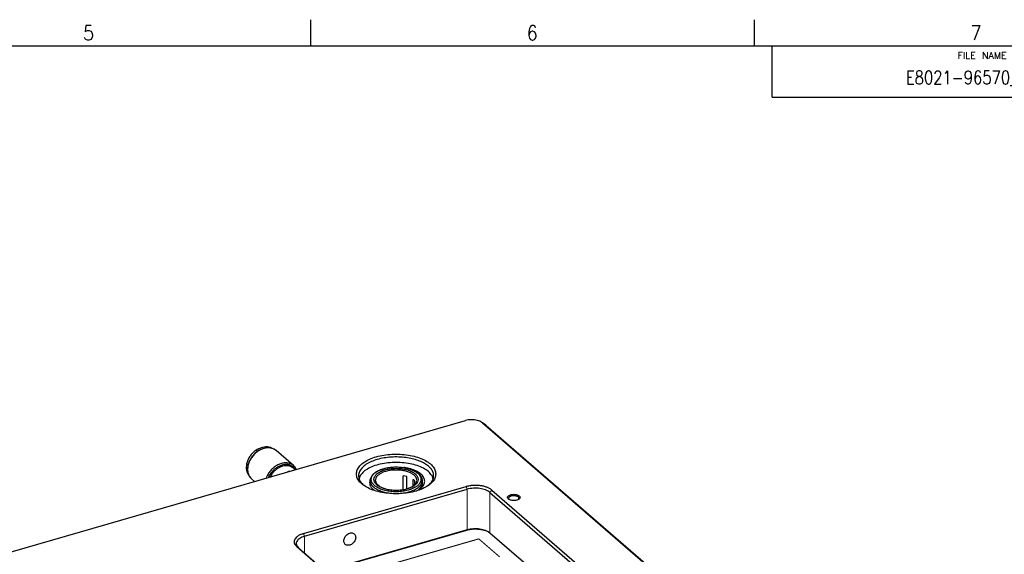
# Model space of a CAD drawing. Header units: inches. Extents: x 0 to 841, y 0 to 594.
# Tile 79 of 84: x 457 to 693, y 466 to 594. Entities that reach past the tile are written whole.
import ezdxf

# ---------------------------------------------------------------- set-up
doc = ezdxf.new("R2010")
doc.units = ezdxf.units.IN
doc.layers.add('1', color=7, linetype='Continuous')
doc.styles.add('CONVERTER_11', font='txt.shx', dxfattribs={"width": 0.9})
doc.styles.add('CONVERTER_14', font='txt.shx', dxfattribs={"width": 0.81})
doc.styles.add('CONVERTER_15', font='txt.shx', dxfattribs={"width": 1.035})

# ---------------------------------------------------------------- blocks, each defined once
blk = doc.blocks.new('E8021-96570_pcb__1', base_point=(83.97, 163.5))
at = {"color": 3, "linetype": 'Continuous', "const_width": 0.25}
for points in [[(532.99, 459.71), (567.23, 469.59)], [(567.23, 469.59), (572.23, 465.26)]]:
    blk.add_lwpolyline(points, dxfattribs=at)
blk = doc.blocks.new('E8021-24170', base_point=(48.86, 135.12))
at = {"color": 7, "linetype": 'Continuous'}
for p, q in [((379.46, 444.65), (564.04, 497.93)), ((568.81, 496.92), (567.99, 497.5)), ((568.14, 497.38), (625.17, 448)), ((569.01, 496.77), (626.53, 446.95)), ((549.49, 486.68), (549.3, 486.69)), ((538.72, 484.58), (538.55, 483.95)), ((556.25, 484.02), (556.1, 484.58)), ((525.22, 470.86), (564.2, 482.11)), ((541.16, 483.3), (541.06, 483.08)), ((541.42, 481.93), (542.27, 481.19)), ((552.3, 481.1), (553.12, 481.52)), ((552.82, 481.37), (553.61, 482.3)), ((553.69, 483.47), (553.66, 483.5)), ((525.47, 470.21), (564.45, 481.46)), ((569.91, 480.73), (616.25, 440.6)), ((570.34, 481.29), (616.68, 441.16)), ((574.51, 479.01), (574.49, 479.03)), ((576.74, 479.03), (576.73, 479.02)), ((564.45, 471.72), (530.45, 461.9)), ((564.32, 471.61), (530.51, 461.85)), ((609.69, 436.54), (569.91, 470.99)), ((523.58, 467.79), (569.92, 427.66)), ((524.01, 467.48), (570.35, 427.35))]:
    blk.add_line(p, q, dxfattribs=at)
at = {"color": 3, "linetype": 'Continuous', "const_width": 0.25}
for points in [[(568.14, 497.38), (569.01, 496.77)], [(564.2, 482.11), (564.45, 481.46)], [(564.45, 481.46), (564.45, 471.72)], [(570.34, 481.29), (569.91, 480.73)], [(569.91, 480.73), (569.91, 470.99)], [(525.47, 470.21), (525.22, 470.86)], [(525.47, 470.21), (525.47, 466.21)], [(564.32, 471.61), (564.45, 471.72)], [(523.58, 467.79), (524.01, 467.48)]]:
    blk.add_lwpolyline(points, dxfattribs=at)
at = {"color": 7, "linetype": 'Continuous'}
for points, knots in [([(567.99, 497.5), (567.83, 497.6), (567.48, 497.81), (566.87, 497.99), (566.18, 498.12), (565.45, 498.15), (564.73, 498.1), (564.27, 497.99), (564.04, 497.93)], [0, 0, 0, 0, 0.566573, 1.214182, 1.920502, 2.65572, 3.386782, 4.081085, 4.081085, 4.081085, 4.081085]), ([(568.14, 497.38), (568.12, 497.4), (568.07, 497.44), (568.02, 497.48), (567.99, 497.5)], [0, 0, 0, 0, 0.0927114, 0.1885732, 0.1885732, 0.1885732, 0.1885732]), ([(569.01, 496.77), (568.98, 496.79), (568.91, 496.85), (568.84, 496.9), (568.81, 496.92)], [0, 0, 0, 0, 0.1236174, 0.2514355, 0.2514355, 0.2514355, 0.2514355]), ([(556.91, 485.15), (556.87, 485.48), (556.77, 486.2), (556.08, 487.16), (555.07, 488.02), (553.73, 488.74), (552.12, 489.31), (550.32, 489.7), (548.39, 489.91), (546.43, 489.91), (544.5, 489.7), (542.7, 489.31), (541.1, 488.74), (539.76, 488.02), (538.73, 487.16), (538.07, 486.2), (537.83, 485.15), (538.07, 484.09), (538.73, 483.13), (539.76, 482.28), (541.1, 481.55), (542.7, 480.98), (544.5, 480.59), (546.43, 480.39), (548.39, 480.39), (550.32, 480.59), (552.12, 480.98), (553.73, 481.55), (555.07, 482.28), (556.08, 483.13), (556.77, 484.09), (556.87, 484.81), (556.91, 485.15)], [0, 0, 0, 0, 1.009164, 2.135476, 3.449119, 4.969188, 6.678662, 8.537414, 10.490995, 12.477036, 14.430617, 16.289369, 17.998843, 19.518913, 20.832555, 21.958867, 22.968031, 23.977195, 25.103507, 26.41715, 27.93722, 29.646693, 31.505445, 33.459026, 35.445067, 37.398649, 39.2574, 40.966874, 42.486944, 43.800586, 44.926898, 45.936062, 45.936062, 45.936062, 45.936062]), ([(549.74, 489.06), (549.16, 489.12), (548, 489.24), (546.25, 489.2), (544.54, 489.01), (542.94, 488.65), (541.51, 488.15), (540.3, 487.52), (539.35, 486.77), (538.69, 485.94), (538.37, 485.03), (538.44, 484.09), (538.87, 483.19), (539.36, 482.72), (539.62, 482.46)], [0, 0, 0, 0, 1.746665, 3.510266, 5.240122, 6.887891, 8.411276, 9.778443, 10.973937, 12.007315, 12.923909, 13.807479, 14.755412, 15.839775, 15.839775, 15.839775, 15.839775]), ([(555.2, 482.46), (555.45, 482.7), (555.91, 483.15), (556.34, 483.97), (556.46, 484.84), (556.25, 485.7), (555.73, 486.5), (554.94, 487.22), (553.91, 487.86), (552.67, 488.39), (551.26, 488.81), (550.26, 488.98), (549.74, 489.06)], [0, 0, 0, 0, 1.017242, 1.912481, 2.741264, 3.581671, 4.507461, 5.565411, 6.772875, 8.124993, 9.60176, 11.173059, 11.173059, 11.173059, 11.173059]), ([(547.41, 487.91), (546.76, 487.89), (545.48, 487.85), (543.64, 487.54), (541.97, 487.05), (540.56, 486.38), (539.42, 485.59), (538.94, 484.9), (538.72, 484.58)], [0, 0, 0, 0, 1.950873, 3.833016, 5.583716, 7.153059, 8.512822, 9.669688, 9.669688, 9.669688, 9.669688]), ([(556.1, 484.58), (555.88, 484.9), (555.4, 485.59), (554.26, 486.38), (552.85, 487.05), (551.18, 487.54), (549.34, 487.85), (548.06, 487.89), (547.41, 487.91)], [0, 0, 0, 0, 1.156866, 2.516629, 4.085974, 5.836675, 7.718821, 9.669695, 9.669695, 9.669695, 9.669695]), ([(553.12, 481.52), (553.38, 481.74), (553.85, 482.15), (554.27, 482.96), (554.28, 483.82), (553.89, 484.63), (553.16, 485.33), (552.14, 485.93), (550.89, 486.4), (549.97, 486.58), (549.49, 486.68)], [0, 0, 0, 0, 1.003082, 1.856129, 2.645614, 3.491104, 4.482667, 5.654009, 6.995602, 8.471057, 8.471057, 8.471057, 8.471057]), ([(541.06, 483.08), (541.07, 482.88), (541.09, 482.46), (541.31, 482.11), (541.42, 481.93)], [0, 0, 0, 0, 0.58923, 1.225281, 1.225281, 1.225281, 1.225281]), ([(553.61, 482.3), (553.68, 482.49), (553.81, 482.88), (553.73, 483.27), (553.69, 483.47)], [0, 0, 0, 0, 0.599023, 1.188243, 1.188243, 1.188243, 1.188243]), ([(570.34, 481.29), (570.18, 481.41), (569.82, 481.68), (569.17, 481.97), (568.42, 482.2), (567.6, 482.35), (566.74, 482.42), (565.86, 482.41), (565.01, 482.31), (564.46, 482.18), (564.2, 482.11)], [0, 0, 0, 0, 0.626553, 1.337509, 2.122011, 2.962117, 3.835449, 4.717249, 5.582177, 6.406061, 6.406061, 6.406061, 6.406061]), ([(569.91, 480.73), (569.76, 480.84), (569.44, 481.08), (568.86, 481.34), (568.2, 481.54), (567.47, 481.67), (566.71, 481.74), (565.93, 481.72), (565.17, 481.64), (564.68, 481.52), (564.45, 481.46)], [0, 0, 0, 0, 0.556936, 1.188897, 1.886232, 2.632992, 3.409288, 4.19311, 4.961935, 5.694277, 5.694277, 5.694277, 5.694277]), ([(577.12, 479.52), (577.1, 479.59), (577.07, 479.75), (576.87, 479.95), (576.59, 480.1), (576.23, 480.21), (575.83, 480.27), (575.41, 480.27), (575, 480.21), (574.65, 480.1), (574.36, 479.95), (574.17, 479.75), (574.09, 479.52), (574.17, 479.28), (574.36, 479.09), (574.65, 478.93), (575, 478.82), (575.41, 478.77), (575.83, 478.77), (576.23, 478.82), (576.59, 478.93), (576.87, 479.09), (577.07, 479.28), (577.1, 479.45), (577.12, 479.52)], [0, 0, 0, 0, 0.219862, 0.48285, 0.805647, 1.182902, 1.596944, 2.023888, 2.43793, 2.815186, 3.137982, 3.400971, 3.620832, 3.840694, 4.103682, 4.426479, 4.803735, 5.217776, 5.644721, 6.058762, 6.436018, 6.758815, 7.021803, 7.241665, 7.241665, 7.241665, 7.241665]), ([(574.93, 479.82), (574.85, 479.79), (574.71, 479.74), (574.53, 479.62), (574.41, 479.48), (574.36, 479.33), (574.38, 479.16), (574.45, 479.08), (574.49, 479.03)], [0, 0, 0, 0, 0.245806, 0.457676, 0.635489, 0.788969, 0.938962, 1.108306, 1.108306, 1.108306, 1.108306]), ([(576.74, 479.03), (576.78, 479.08), (576.86, 479.17), (576.88, 479.35), (576.8, 479.52), (576.65, 479.67), (576.43, 479.78), (576.16, 479.87), (575.86, 479.92), (575.54, 479.93), (575.22, 479.91), (575.02, 479.85), (574.93, 479.82)], [0, 0, 0, 0, 0.185972, 0.349702, 0.521554, 0.726582, 0.97353, 1.258702, 1.571166, 1.896076, 2.217023, 2.518082, 2.518082, 2.518082, 2.518082]), ([(525.22, 470.86), (524.98, 470.78), (524.52, 470.63), (523.92, 470.31), (523.44, 469.94), (523.11, 469.53), (522.95, 469.07), (522.99, 468.6), (523.2, 468.15), (523.45, 467.91), (523.58, 467.79)], [0, 0, 0, 0, 0.761693, 1.445276, 2.043024, 2.559714, 3.018011, 3.459795, 3.933762, 4.475942, 4.475942, 4.475942, 4.475942]), ([(525.47, 470.21), (525.26, 470.14), (524.85, 470.01), (524.31, 469.72), (523.89, 469.4), (523.6, 469.02), (523.46, 468.62), (523.49, 468.2), (523.68, 467.8), (523.89, 467.59), (524.01, 467.48)], [0, 0, 0, 0, 0.67706, 1.28469, 1.816021, 2.275301, 2.682676, 3.075374, 3.496677, 3.978615, 3.978615, 3.978615, 3.978615]), ([(537.38, 470.77), (537.28, 470.84), (537.08, 470.98), (536.69, 471.03), (536.28, 470.97), (535.88, 470.79), (535.51, 470.51), (535.21, 470.16), (534.99, 469.76), (534.87, 469.33), (534.86, 468.92), (534.98, 468.55), (535.2, 468.26), (535.53, 468.08), (535.91, 468.02), (536.32, 468.08), (536.72, 468.26), (537.09, 468.54), (537.39, 468.89), (537.61, 469.29), (537.73, 469.72), (537.73, 470.13), (537.63, 470.5), (537.46, 470.68), (537.38, 470.77)], [0, 0, 0, 0, 0.354993, 0.730116, 1.136867, 1.575451, 2.036864, 2.506503, 2.967915, 3.406499, 3.81325, 4.188374, 4.543366, 4.898359, 5.273482, 5.680233, 6.118817, 6.58023, 7.049869, 7.511281, 7.949865, 8.356617, 8.73174, 9.086732, 9.086732, 9.086732, 9.086732]), ([(569.84, 471.05), (569.61, 471.18), (569.11, 471.46), (568.24, 471.71), (567.28, 471.87), (566.27, 471.91), (565.27, 471.84), (564.63, 471.69), (564.32, 471.61)], [0, 0, 0, 0, 0.799988, 1.707673, 2.692112, 3.713124, 4.726611, 5.689262, 5.689262, 5.689262, 5.689262]), ([(569.91, 470.99), (569.76, 471.1), (569.44, 471.34), (568.86, 471.59), (568.2, 471.8), (567.47, 471.93), (566.71, 471.99), (565.93, 471.98), (565.17, 471.9), (564.68, 471.78), (564.45, 471.72)], [0, 0, 0, 0, 0.556936, 1.188897, 1.886232, 2.632992, 3.409288, 4.19311, 4.961935, 5.694277, 5.694277, 5.694277, 5.694277])]:
    blk.add_open_spline(points, degree=3, knots=knots, dxfattribs=at)
blk = doc.blocks.new('6960-0041_5', base_point=(541.16, 480.44))
at = {"color": 7, "linetype": 'Continuous'}
for p, q in [((543.01, 485.92), (544.86, 486.56)), ((544.86, 486.56), (547.04, 486.84)), ((547.04, 486.84), (549.26, 486.7)), ((549.26, 486.7), (551.25, 486.17)), ((541.17, 483.7), (541.72, 484.93)), ((541.72, 484.93), (541.93, 485.1)), ((541.93, 485.1), (542.5, 485.55)), ((542.5, 485.55), (542.85, 485.8)), ((542.85, 485.8), (543.01, 485.92)), ((549.14, 481.4), (549.14, 484.72)), ((550.01, 484.51), (549.14, 484.72)), ((550.01, 481.63), (550.01, 484.51)), ((551.25, 486.17), (552.34, 485.55)), ((552.34, 485.55), (552.75, 485.3)), ((552.75, 485.3), (553.56, 484.13)), ((553.56, 484.13), (553.66, 483.59)), ((541.16, 483.59), (541.18, 483.64)), ((541.16, 482.77), (541.16, 483.59)), ((541.18, 483.64), (541.17, 483.7)), ((542.43, 483.59), (542.41, 483.49)), ((542.41, 483.49), (542.43, 483.47)), ((542.43, 483.47), (542.54, 483.29)), ((542.54, 483.29), (542.6, 482.92)), ((542.6, 482.92), (542.71, 482.81)), ((542.71, 482.81), (542.82, 482.75)), ((542.82, 482.75), (543.36, 482.3)), ((543.36, 482.3), (543.5, 482.17)), ((543.5, 482.17), (543.61, 482.07)), ((543.61, 482.07), (545.32, 481.44)), ((549.51, 481.44), (551.21, 482.07)), ((551.21, 482.07), (551.46, 482.3)), ((551.46, 482.3), (552.22, 482.92)), ((551.53, 482.36), (551.53, 483.79)), ((551.93, 482.68), (551.93, 483.45)), ((552.22, 482.92), (552.35, 483.59)), ((553.66, 483.59), (553.66, 482.99)), ((545.32, 481.44), (547.41, 481.22)), ((547.41, 481.22), (549.51, 481.44))]:
    blk.add_line(p, q, dxfattribs=at)
at = {"color": 3, "linetype": 'Continuous'}
for points, knots in [([(553.36, 483.85), (553.33, 484.07), (553.26, 484.56), (552.76, 485.2), (552.04, 485.76), (551.09, 486.22), (549.97, 486.56), (548.72, 486.77), (547.41, 486.85), (546.1, 486.77), (544.85, 486.56), (543.73, 486.22), (542.78, 485.76), (542.06, 485.2), (541.58, 484.56), (541.41, 483.85), (541.58, 483.14), (542.06, 482.49), (542.78, 481.94), (543.73, 481.48), (544.85, 481.13), (546.1, 480.92), (547.41, 480.85), (548.72, 480.92), (549.97, 481.13), (551.09, 481.48), (552.04, 481.94), (552.76, 482.49), (553.26, 483.14), (553.33, 483.62), (553.36, 483.85)], [0, 0, 0, 0, 0.6786, 1.446092, 2.352005, 3.405341, 4.587864, 5.864575, 7.190674, 8.516773, 9.793484, 10.976007, 12.029343, 12.935256, 13.702748, 14.381348, 15.059948, 15.82744, 16.733352, 17.786689, 18.969211, 20.245923, 21.572022, 22.89812, 24.174832, 25.357354, 26.410691, 27.316603, 28.084095, 28.762695, 28.762695, 28.762695, 28.762695]), ([(552.71, 483.85), (552.68, 484.07), (552.6, 484.54), (552.09, 485.14), (551.35, 485.66), (550.39, 486.07), (549.27, 486.36), (548.04, 486.5), (546.78, 486.5), (545.55, 486.36), (544.43, 486.07), (543.47, 485.66), (542.73, 485.14), (542.24, 484.54), (542.05, 483.85), (542.24, 483.16), (542.73, 482.55), (543.47, 482.04), (544.43, 481.63), (545.55, 481.34), (546.78, 481.19), (548.04, 481.19), (549.27, 481.34), (550.39, 481.63), (551.35, 482.04), (552.09, 482.55), (552.6, 483.16), (552.68, 483.63), (552.71, 483.85)], [0, 0, 0, 0, 0.652619, 1.402338, 2.298565, 3.344555, 4.514198, 5.764145, 7.041834, 8.29178, 9.461423, 10.507414, 11.40364, 12.15336, 12.805979, 13.458597, 14.208317, 15.104543, 16.150534, 17.320177, 18.570123, 19.847812, 21.097759, 22.267402, 23.313392, 24.209619, 24.959338, 25.611957, 25.611957, 25.611957, 25.611957]), ([(552.4, 483.77), (552.35, 483.95), (552.24, 484.34), (551.79, 484.83), (551.19, 485.26), (550.41, 485.61), (549.51, 485.88), (548.52, 486.04), (547.48, 486.11), (546.44, 486.06), (545.44, 485.91), (544.53, 485.65), (543.74, 485.31), (543.11, 484.89), (542.63, 484.41), (542.5, 484.03), (542.44, 483.85)], [0, 0, 0, 0, 0.552912, 1.186064, 1.926509, 2.776124, 3.720064, 4.732953, 5.783102, 6.83575, 7.855936, 8.811352, 9.675505, 10.431745, 11.079103, 11.640574, 11.640574, 11.640574, 11.640574]), ([(541.16, 483.59), (541.19, 483.35), (541.27, 482.84), (541.79, 482.17), (542.55, 481.58), (543.55, 481.1), (544.72, 480.74), (546.03, 480.51), (547.41, 480.44), (548.79, 480.51), (550.1, 480.74), (551.28, 481.1), (552.27, 481.58), (553.03, 482.17), (553.55, 482.84), (553.63, 483.35), (553.66, 483.59)], [0, 0, 0, 0, 0.712815, 1.519004, 2.470592, 3.577037, 4.819182, 6.160264, 7.553224, 8.946184, 10.287266, 11.529412, 12.635857, 13.587446, 14.393636, 15.106451, 15.106451, 15.106451, 15.106451])]:
    blk.add_open_spline(points, degree=3, knots=knots, dxfattribs=at)
at = {"color": 7, "linetype": 'Continuous'}
for points, knots in [([(542.44, 483.85), (542.42, 483.67), (542.39, 483.3), (542.56, 482.98), (542.66, 482.81)], [0, 0, 0, 0, 0.522647, 1.07815, 1.07815, 1.07815, 1.07815]), ([(551.93, 483.45), (551.87, 483.51), (551.74, 483.63), (551.6, 483.74), (551.53, 483.79)], [0, 0, 0, 0, 0.2569924, 0.5297051, 0.5297051, 0.5297051, 0.5297051])]:
    blk.add_open_spline(points, degree=3, knots=knots, dxfattribs=at)
blk = doc.blocks.new('1410-1581_13', base_point=(511.77, 483.34))
at = {"color": 7, "linetype": 'Continuous'}
for p, q in [((515.38, 491.2), (514.43, 490.74)), ((516.17, 491.38), (515.38, 491.2)), ((516.33, 491.42), (516.17, 491.38)), ((517.09, 491.4), (516.33, 491.42)), ((517.31, 491.38), (517.09, 491.4)), ((517.32, 491.38), (517.31, 491.38)), ((518.13, 491.11), (517.32, 491.38)), ((518.17, 491.09), (518.13, 491.11)), ((518.66, 490.76), (518.17, 491.09)), ((512.82, 489.25), (512.26, 488.31)), ((513.56, 490.08), (512.82, 489.25)), ((514.43, 490.74), (513.56, 490.08)), ((522.83, 487.14), (518.66, 490.76)), ((511.9, 487.31), (511.77, 486.31)), ((511.77, 486.31), (511.9, 485.38)), ((512.26, 488.31), (511.9, 487.31)), ((522.9, 487.07), (522.83, 487.14)), ((522.94, 487.04), (522.9, 487.07)), ((523.04, 486.93), (522.94, 487.04)), ((523.29, 486.59), (523.04, 486.93)), ((523.47, 486.3), (523.29, 486.59)), ((523.5, 486.23), (523.47, 486.3)), ((511.9, 485.38), (511.91, 485.36)), ((511.91, 485.36), (512.02, 485.08)), ((512.02, 485.08), (512.22, 484.62)), ((512.22, 484.62), (512.28, 484.53)), ((512.28, 484.53), (512.62, 484.1)), ((512.62, 484.1), (512.67, 484.04)), ((512.67, 484.04), (512.76, 483.96)), ((512.76, 483.96), (513.48, 483.34))]:
    blk.add_line(p, q, dxfattribs=at)
at = {"color": 3, "linetype": 'Continuous', "const_width": 0.25}
for points in [[(523.26, 486.16), (522.98, 486.6)], [(512.66, 484.05), (512.76, 483.96)], [(516.37, 484.42), (516.28, 484.14)], [(516.85, 484.44), (516.79, 484.29)]]:
    blk.add_lwpolyline(points, dxfattribs=at)
at = {"color": 3, "linetype": 'Continuous'}
for points, knots in [([(518.14, 491.11), (517.9, 491.2), (517.4, 491.4), (516.55, 491.44), (515.68, 491.28), (514.82, 490.93), (513.99, 490.4), (513.26, 489.72), (512.64, 488.93), (512.18, 488.06), (511.87, 487.15), (511.83, 486.53), (511.81, 486.23)], [0, 0, 0, 0, 0.780378, 1.605626, 2.486144, 3.42057, 4.3979, 5.400465, 6.407014, 7.395751, 8.347359, 9.24807, 9.24807, 9.24807, 9.24807]), ([(511.81, 486.23), (511.82, 486.07), (511.83, 485.76), (511.92, 485.3), (512.07, 484.87), (512.22, 484.62), (512.29, 484.49)], [0, 0, 0, 0, 0.480552, 0.94398, 1.392067, 1.827797, 1.827797, 1.827797, 1.827797]), ([(522.37, 487.46), (522.13, 487.56), (521.63, 487.78), (520.78, 487.82), (519.9, 487.68), (519.02, 487.33), (518.19, 486.8), (517.45, 486.12), (516.81, 485.32), (516.52, 484.72), (516.37, 484.42)], [0, 0, 0, 0, 0.785512, 1.615578, 2.501728, 3.443184, 4.429001, 5.441165, 6.45784, 7.456565, 7.456565, 7.456565, 7.456565]), ([(522.98, 486.6), (522.81, 486.76), (522.46, 487.07), (521.78, 487.34), (521.03, 487.43), (520.24, 487.33), (519.44, 487.06), (518.67, 486.62), (517.96, 486.05), (517.58, 485.57), (517.38, 485.34)], [0, 0, 0, 0, 0.691488, 1.398387, 2.141685, 2.933179, 3.774332, 4.657672, 5.569189, 6.490947, 6.490947, 6.490947, 6.490947]), ([(517.38, 485.34), (517.28, 485.19), (517.08, 484.91), (516.93, 484.6), (516.85, 484.44)], [0, 0, 0, 0, 0.524285, 1.042104, 1.042104, 1.042104, 1.042104])]:
    blk.add_open_spline(points, degree=3, knots=knots, dxfattribs=at)
at = {"color": 7, "linetype": 'Continuous'}
for points, knots in [([(518.66, 490.76), (518.58, 490.82), (518.41, 490.96), (518.23, 491.05), (518.14, 491.11)], [0, 0, 0, 0, 0.3104309, 0.6228783, 0.6228783, 0.6228783, 0.6228783]), ([(522.83, 487.14), (522.76, 487.2), (522.61, 487.32), (522.45, 487.41), (522.37, 487.46)], [0, 0, 0, 0, 0.2800991, 0.5616831, 0.5616831, 0.5616831, 0.5616831]), ([(523.4, 486.45), (523.33, 486.56), (523.2, 486.77), (523.02, 486.96), (522.93, 487.05)], [0, 0, 0, 0, 0.3847497, 0.7645931, 0.7645931, 0.7645931, 0.7645931]), ([(512.29, 484.49), (512.35, 484.41), (512.46, 484.25), (512.6, 484.12), (512.66, 484.05)], [0, 0, 0, 0, 0.2908318, 0.5793073, 0.5793073, 0.5793073, 0.5793073])]:
    blk.add_open_spline(points, degree=3, knots=knots, dxfattribs=at)
blk = doc.blocks.new('E6978-24791', base_point=(517.18, 484.4))
at = {"color": 7, "linetype": 'Continuous'}
for p, q in [((522.78, 486.53), (523.22, 486.15)), ((517.59, 485.08), (517.18, 484.4)), ((521.61, 485.71), (521.33, 485.6)), ((521.88, 485.76), (521.61, 485.71))]:
    blk.add_line(p, q, dxfattribs=at)
blk.add_open_spline([(522.78, 486.53), (522.61, 486.65), (522.25, 486.91), (521.61, 487.1), (520.9, 487.13), (520.17, 487), (519.44, 486.71), (518.75, 486.28), (518.11, 485.74), (517.76, 485.3), (517.59, 485.08)], degree=3, knots=[0, 0, 0, 0, 0.637125, 1.295143, 1.989636, 2.728014, 3.509368, 4.325884, 5.164828, 6.010598, 6.010598, 6.010598, 6.010598], dxfattribs=at)
blk = doc.blocks.new('E2812-23753', base_point=(511.45, 484.84))
at = {"color": 7, "linetype": 'Continuous'}
for p, q in [((514.08, 490.99), (513.84, 490.86)), ((514.11, 491.01), (514.08, 490.99)), ((514.41, 491.15), (514.11, 491.01)), ((514.72, 491.27), (514.41, 491.15)), ((515.06, 491.38), (514.72, 491.27)), ((515.42, 491.48), (515.06, 491.38)), ((515.79, 491.55), (515.42, 491.48)), ((516.18, 491.61), (515.79, 491.55)), ((516.22, 491.61), (516.18, 491.61)), ((516.58, 491.65), (516.22, 491.61)), ((517.31, 491.47), (516.58, 491.65)), ((516.58, 491.65), (516.86, 491.4)), ((517.64, 491.27), (517.31, 491.47)), ((513.84, 490.86), (514.19, 490.56)), ((511.98, 485), (512.12, 484.84))]:
    blk.add_line(p, q, dxfattribs=at)
blk.add_open_spline([(513.84, 490.86), (513.6, 490.68), (513.11, 490.31), (512.51, 489.61), (512.02, 488.84), (511.67, 488.02), (511.49, 487.19), (511.47, 486.39), (511.62, 485.63), (511.87, 485.2), (511.98, 485)], degree=3, knots=[0, 0, 0, 0, 0.911403, 1.833349, 2.747421, 3.636191, 4.48556, 5.287139, 6.0405, 6.754736, 6.754736, 6.754736, 6.754736], dxfattribs=at)
blk = doc.blocks.new('E8021-64170', base_point=(48.86, 135.12))
for name, p in [('E8021-24170', (48.86, 135.12)), ('E2812-23753', (511.45, 484.84)), ('1410-1581_13', (511.77, 483.34)), ('E6978-24791', (517.18, 484.4)), ('6960-0041_5', (541.16, 480.44))]:
    blk.add_blockref(name, p)
blk = doc.blocks.new('E8021-96570__289', base_point=(48.86, 135.12))
for name, p in [('E8021-64170', (48.86, 135.12)), ('E8021-96570_pcb__1', (83.97, 163.5))]:
    blk.add_blockref(name, p)
blk = doc.blocks.new('Gen1', base_point=(425.6, 319.56))
blk.add_blockref('E8021-96570__289', (48.86, 135.12))
blk = doc.blocks.new('Drawing_Grid_Zones__292', base_point=(6.35, 6.35))
at = {"layer": '1', "color": 4, "linetype": 'Continuous'}
for p, q in [((526.8625, 594), (526.8625, 587.65)), ((633.225, 594), (633.225, 587.65))]:
    blk.add_line(p, q, dxfattribs=at)
at = {"layer": '1', "color": 4, "char_height": 3.5, "attachment_point": 5, "line_spacing_factor": 1.080432, "style": 'CONVERTER_11'}
for s, insert in [('5', (473.68125, 590.825)), ('6', (580.04375, 590.825)), ('7', (686.40625, 590.825))]:
    blk.add_mtext(s, dxfattribs=dict(at, insert=insert))
blk = doc.blocks.new('A1_Size_Verigy_Frame__293', base_point=(6.35, 6.35))
at = {"color": 7, "linetype": 'Continuous'}
for q in [(637.56, 587.65), (834.65, 575.41)]:
    blk.add_line((637.56, 575.41), q, dxfattribs=at)
at = {"layer": '1', "color": 7, "linetype": 'Continuous'}
blk.add_line((831.65, 587.65), (9.35, 587.65), dxfattribs=at)
at = {"layer": '1'}
blk.add_blockref('Drawing_Grid_Zones__292', (6.35, 6.35), dxfattribs=at)
at = {"color": 4}
for s, insert, char_height, attachment_point, line_spacing_factor, style in [('FILE NAME', (687.87, 586.24), 1.6, 2, 1.12545, 'CONVERTER_15'), ('E8021-96570_B.ami', (687.87, 580.01), 3.2, 5, 1.020408, 'CONVERTER_14')]:
    blk.add_mtext(s, dxfattribs=dict(at, insert=insert, char_height=char_height, attachment_point=attachment_point, line_spacing_factor=line_spacing_factor, style=style))

msp = doc.modelspace()

# ---------------------------------------------------------------- block references
for name, p in [('A1_Size_Verigy_Frame__293', (6.35, 6.35)), ('Gen1', (425.6, 319.56))]:
    msp.add_blockref(name, p)

doc.saveas('drawing.dxf')
